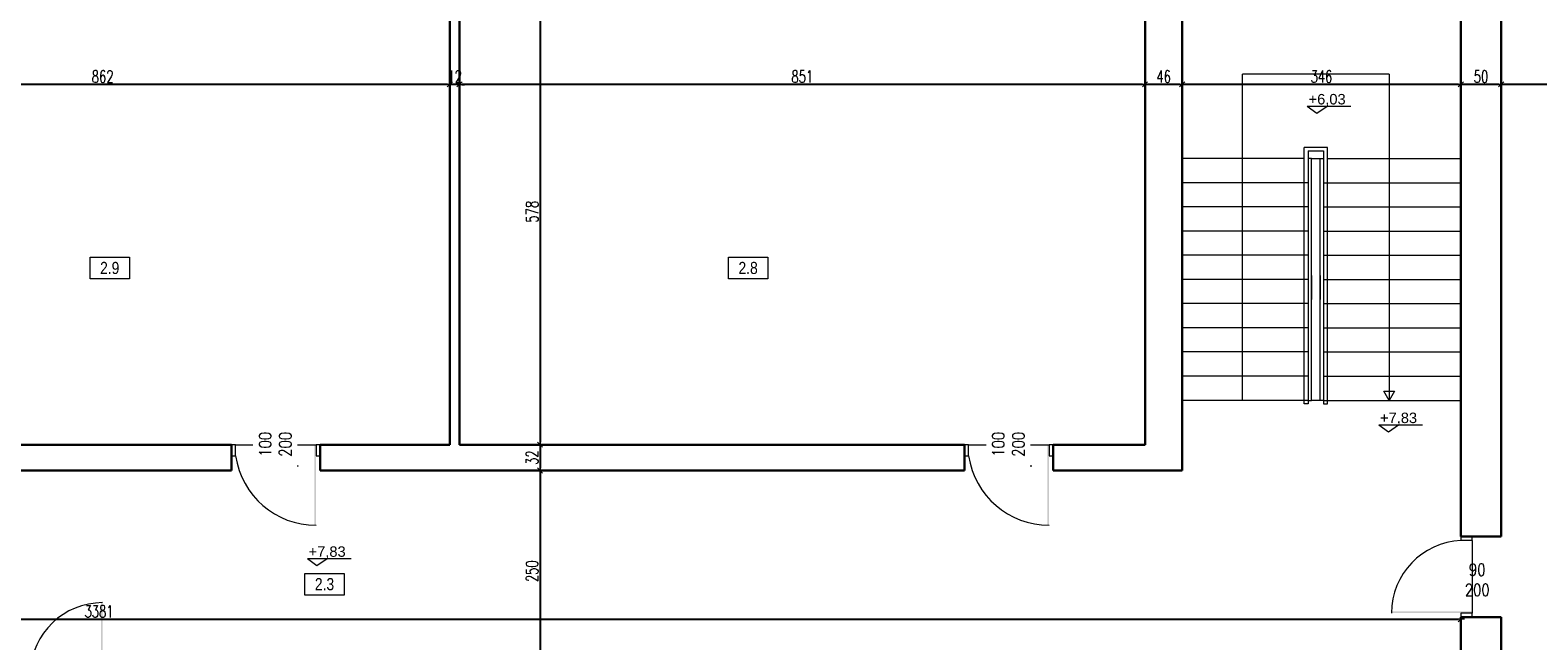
# Model space of a CAD drawing. Header units: millimetres. Extents: x 0 to 111311, y -48878 to -25280.
# Tile 26 of 244: x 68840 to 70711, y -38605 to -37848. Entities that reach past the tile are written whole.
import ezdxf

# ---------------------------------------------------------------- set-up
doc = ezdxf.new("R2010")
doc.units = ezdxf.units.MM
doc.layers.get('Defpoints').update_dxf_attribs({"color": 30})
for name, color, linetype, lineweight in [('J 0.15', 40, 'Continuous', 15), ('J opisy', 7, 'Continuous', 9), ('J stolarka_okna', 144, 'Continuous', 0), ('J wymiary', 1, 'Continuous', 9), ('okna', 5, 'Continuous', 20), ('OPIS', 7, 'Continuous', 5), ('sciany', 252, 'Continuous', 30)]:
    doc.layers.add(name, color=color, linetype=linetype, lineweight=lineweight)
doc.styles.add('ADESK2', font='simplex', dxfattribs={"width": 0.7})
doc.styles.get("Standard").update_dxf_attribs({"font": 'arial.ttf'})
doc.dimstyles.new('1-100', dxfattribs={"dimscale": 1.5, "dimtxt": 10, "dimasz": 2, "dimexe": 1, "dimexo": 1, "dimgap": 1.5, "dimtad": 1, "dimdec": 0, "dimrnd": 0.5, "dimdsep": 46, "dimtxsty": 'ADESK2', "dimblk": 'wymiar', "dimcen": -1, "dimdle": 5, "dimse1": 1, "dimse2": 1, "dimclrd": 256, "dimclre": 256, "dimclrt": 256, "dimadec": 0, "dimazin": 0, "dimtfac": 1, "dimtdec": 0, "dimtix": 1, "dimtmove": 0, "dimatfit": 3, "dimfxl": 20, "dimfxlon": 1, "dimtolj": 1, "dimtzin": 0, "dimarcsym": 0})

# ---------------------------------------------------------------- blocks, each defined once
blk = doc.blocks.new('wymiar')
for p, q in [((1.5, 0), (-1.5, 0)), ((1.06, 1.06), (-1.06, -1.06)), ((0, 1.5), (0, -1.5))]:
    blk.add_line(p, q)
blk = doc.blocks.new('*D1653')
at = {"layer": 'Defpoints', "color": 0, "ltscale": 4}
for p in [(105899.3, -35265.3), (0, -38165.8), (106170.1, -38165.8)]:
    blk.add_point(p, dxfattribs=at)
at = {"layer": 'J wymiary', "lineweight": -2}
blk.add_line((106170.1, -35268.3), (106170.1, -38162.8), dxfattribs=at)
at = {"layer": 'J wymiary', "lineweight": -2, "ltscale": 4, "xscale": 3, "yscale": 3, "zscale": 3}
for p, rotation in [((106170.1, -35265.3), 90), ((106170.1, -38165.8), 270)]:
    blk.add_blockref('wymiar', p, dxfattribs=dict(at, rotation=rotation))
at = {"layer": 'J wymiary', "ltscale": 4, "insert": (106160.3, -36715.5), "char_height": 15, "attachment_point": 5, "rotation": 90, "style": 'ADESK2'}
blk.add_mtext('\\A1;2901', dxfattribs=at)
blk = doc.blocks.new('*D2101')
at = {"layer": 'Defpoints', "color": 0, "ltscale": 4}
for p in [(70665.6, -37914.8), (70665.6, -37914.8), (71240.6, -37914.8)]:
    blk.add_point(p, dxfattribs=at)
at = {"layer": 'J wymiary', "lineweight": -2}
blk.add_line((71237.6, -37914.8), (70668.6, -37914.8), dxfattribs=at)
at = {"layer": 'J wymiary', "lineweight": -2, "ltscale": 4, "xscale": 3, "yscale": 3, "zscale": 3, "rotation": 180}
blk.add_blockref('wymiar', (70665.6, -37914.8), dxfattribs=at)
at = {"layer": 'J wymiary', "lineweight": -2, "ltscale": 4, "xscale": 3, "yscale": 3, "zscale": 3}
blk.add_blockref('wymiar', (71240.6, -37914.8), dxfattribs=at)
at = {"layer": 'J wymiary', "ltscale": 4, "insert": (70953.1, -37905.1), "char_height": 15, "attachment_point": 5, "style": 'ADESK2'}
blk.add_mtext('\\A1;575', dxfattribs=at)
blk = doc.blocks.new('*D2102')
at = {"layer": 'Defpoints', "color": 0, "ltscale": 4}
for p in [(70615.6, -37914.8), (70615.6, -37914.8), (70665.6, -37914.8)]:
    blk.add_point(p, dxfattribs=at)
at = {"layer": 'J wymiary', "lineweight": -2}
blk.add_line((70662.6, -37914.8), (70618.6, -37914.8), dxfattribs=at)
at = {"layer": 'J wymiary', "lineweight": -2, "ltscale": 4, "xscale": 3, "yscale": 3, "zscale": 3, "rotation": 180}
blk.add_blockref('wymiar', (70615.6, -37914.8), dxfattribs=at)
at = {"layer": 'J wymiary', "lineweight": -2, "ltscale": 4, "xscale": 3, "yscale": 3, "zscale": 3}
blk.add_blockref('wymiar', (70665.6, -37914.8), dxfattribs=at)
at = {"layer": 'J wymiary', "ltscale": 4, "insert": (70640.6, -37905.1), "char_height": 15, "attachment_point": 5, "style": 'ADESK2'}
blk.add_mtext('\\A1;50', dxfattribs=at)
blk = doc.blocks.new('*D2103')
at = {"layer": 'Defpoints', "color": 0, "ltscale": 4}
for p in [(70269.6, -37914.8), (70269.6, -37914.8), (70615.6, -37914.8)]:
    blk.add_point(p, dxfattribs=at)
at = {"layer": 'J wymiary', "lineweight": -2}
blk.add_line((70612.6, -37914.8), (70272.6, -37914.8), dxfattribs=at)
at = {"layer": 'J wymiary', "lineweight": -2, "ltscale": 4, "xscale": 3, "yscale": 3, "zscale": 3, "rotation": 180}
blk.add_blockref('wymiar', (70269.6, -37914.8), dxfattribs=at)
at = {"layer": 'J wymiary', "lineweight": -2, "ltscale": 4, "xscale": 3, "yscale": 3, "zscale": 3}
blk.add_blockref('wymiar', (70615.6, -37914.8), dxfattribs=at)
at = {"layer": 'J wymiary', "ltscale": 4, "insert": (70442.6, -37905.1), "char_height": 15, "attachment_point": 5, "style": 'ADESK2'}
blk.add_mtext('\\A1;346', dxfattribs=at)
blk = doc.blocks.new('*D2104')
at = {"layer": 'Defpoints', "color": 0, "ltscale": 4}
for p in [(70223.6, -37914.8), (70223.6, -37914.8), (70269.6, -37914.8)]:
    blk.add_point(p, dxfattribs=at)
at = {"layer": 'J wymiary', "lineweight": -2}
blk.add_line((70266.6, -37914.8), (70226.6, -37914.8), dxfattribs=at)
at = {"layer": 'J wymiary', "lineweight": -2, "ltscale": 4, "xscale": 3, "yscale": 3, "zscale": 3, "rotation": 180}
blk.add_blockref('wymiar', (70223.6, -37914.8), dxfattribs=at)
at = {"layer": 'J wymiary', "lineweight": -2, "ltscale": 4, "xscale": 3, "yscale": 3, "zscale": 3}
blk.add_blockref('wymiar', (70269.6, -37914.8), dxfattribs=at)
at = {"layer": 'J wymiary', "ltscale": 4, "insert": (70246.6, -37905.1), "char_height": 15, "attachment_point": 5, "style": 'ADESK2'}
blk.add_mtext('\\A1;46', dxfattribs=at)
blk = doc.blocks.new('*D2105')
at = {"layer": 'Defpoints', "color": 0, "ltscale": 4}
for p in [(69372.6, -37914.8), (69372.6, -37914.8), (70223.6, -37914.8)]:
    blk.add_point(p, dxfattribs=at)
at = {"layer": 'J wymiary', "lineweight": -2}
blk.add_line((70220.6, -37914.8), (69375.6, -37914.8), dxfattribs=at)
at = {"layer": 'J wymiary', "lineweight": -2, "ltscale": 4, "xscale": 3, "yscale": 3, "zscale": 3, "rotation": 180}
blk.add_blockref('wymiar', (69372.6, -37914.8), dxfattribs=at)
at = {"layer": 'J wymiary', "lineweight": -2, "ltscale": 4, "xscale": 3, "yscale": 3, "zscale": 3}
blk.add_blockref('wymiar', (70223.6, -37914.8), dxfattribs=at)
at = {"layer": 'J wymiary', "ltscale": 4, "insert": (69798.1, -37905.1), "char_height": 15, "attachment_point": 5, "style": 'ADESK2'}
blk.add_mtext('\\A1;851', dxfattribs=at)
blk = doc.blocks.new('*D2106')
at = {"layer": 'Defpoints', "color": 0, "ltscale": 4}
for p in [(69360.6, -37914.8), (69360.6, -37914.8), (69372.6, -37914.8)]:
    blk.add_point(p, dxfattribs=at)
at = {"layer": 'J wymiary', "lineweight": -2}
for p, q in [((69357.6, -37914.8), (69354.6, -37914.8)), ((69372.6, -37914.8), (69360.6, -37914.8)), ((69375.6, -37914.8), (69378.6, -37914.8))]:
    blk.add_line(p, q, dxfattribs=at)
at = {"layer": 'J wymiary', "lineweight": -2, "ltscale": 4, "xscale": 3, "yscale": 3, "zscale": 3}
blk.add_blockref('wymiar', (69360.6, -37914.8), dxfattribs=at)
at = {"layer": 'J wymiary', "lineweight": -2, "ltscale": 4, "xscale": 3, "yscale": 3, "zscale": 3, "rotation": 180}
blk.add_blockref('wymiar', (69372.6, -37914.8), dxfattribs=at)
at = {"layer": 'J wymiary', "ltscale": 4, "insert": (69366.6, -37905.1), "char_height": 15, "attachment_point": 5, "style": 'ADESK2'}
blk.add_mtext('\\A1;12', dxfattribs=at)
blk = doc.blocks.new('*D2107')
at = {"layer": 'Defpoints', "color": 0, "ltscale": 4}
for p in [(68498.6, -37914.8), (68498.6, -37914.8), (69360.6, -37914.8)]:
    blk.add_point(p, dxfattribs=at)
at = {"layer": 'J wymiary', "lineweight": -2}
blk.add_line((69357.6, -37914.8), (68501.6, -37914.8), dxfattribs=at)
at = {"layer": 'J wymiary', "lineweight": -2, "ltscale": 4, "xscale": 3, "yscale": 3, "zscale": 3, "rotation": 180}
blk.add_blockref('wymiar', (68498.6, -37914.8), dxfattribs=at)
at = {"layer": 'J wymiary', "lineweight": -2, "ltscale": 4, "xscale": 3, "yscale": 3, "zscale": 3}
blk.add_blockref('wymiar', (69360.6, -37914.8), dxfattribs=at)
at = {"layer": 'J wymiary', "ltscale": 4, "insert": (68929.6, -37905.1), "char_height": 15, "attachment_point": 5, "style": 'ADESK2'}
blk.add_mtext('\\A1;862', dxfattribs=at)
blk = doc.blocks.new('*D2154')
at = {"layer": 'Defpoints', "color": 0, "ltscale": 4}
for p in [(67234.6, -38572.8), (70615.6, -38575.8), (70615.6, -38578.4)]:
    blk.add_point(p, dxfattribs=at)
at = {"layer": 'J wymiary', "lineweight": -2}
blk.add_line((67237.6, -38578.4), (70612.6, -38578.4), dxfattribs=at)
at = {"layer": 'J wymiary', "lineweight": -2, "ltscale": 4, "xscale": 3, "yscale": 3, "zscale": 3, "rotation": 180}
blk.add_blockref('wymiar', (67234.6, -38578.4), dxfattribs=at)
at = {"layer": 'J wymiary', "lineweight": -2, "ltscale": 4, "xscale": 3, "yscale": 3, "zscale": 3}
blk.add_blockref('wymiar', (70615.6, -38578.4), dxfattribs=at)
at = {"layer": 'J wymiary', "ltscale": 4, "insert": (68925.1, -38568.7), "char_height": 15, "attachment_point": 5, "style": 'ADESK2'}
blk.add_mtext('\\A1;3381', dxfattribs=at)
blk = doc.blocks.new('*D2156')
at = {"layer": 'Defpoints', "color": 0, "ltscale": 4}
for p in [(69393.1, -37783.8), (69393.1, -38361.8), (69472.5, -38361.8)]:
    blk.add_point(p, dxfattribs=at)
at = {"layer": 'J wymiary', "lineweight": -2}
blk.add_line((69472.5, -37786.8), (69472.5, -38358.8), dxfattribs=at)
at = {"layer": 'J wymiary', "lineweight": -2, "ltscale": 4, "xscale": 3, "yscale": 3, "zscale": 3}
for p, rotation in [((69472.5, -37783.8), 90), ((69472.5, -38361.8), 270)]:
    blk.add_blockref('wymiar', p, dxfattribs=dict(at, rotation=rotation))
at = {"layer": 'J wymiary', "ltscale": 4, "insert": (69462.7, -38072.8), "char_height": 15, "attachment_point": 5, "rotation": 90, "style": 'ADESK2'}
blk.add_mtext('\\A1;578', dxfattribs=at)
blk = doc.blocks.new('*D2157')
at = {"layer": 'Defpoints', "color": 0, "ltscale": 4}
for p in [(69472.5, -38361.8), (69472.5, -38393.8), (69472.5, -38393.8)]:
    blk.add_point(p, dxfattribs=at)
at = {"layer": 'J wymiary', "lineweight": -2}
blk.add_line((69472.5, -38364.8), (69472.5, -38390.8), dxfattribs=at)
at = {"layer": 'J wymiary', "lineweight": -2, "ltscale": 4, "xscale": 3, "yscale": 3, "zscale": 3}
for p, rotation in [((69472.5, -38361.8), 90), ((69472.5, -38393.8), 270)]:
    blk.add_blockref('wymiar', p, dxfattribs=dict(at, rotation=rotation))
at = {"layer": 'J wymiary', "ltscale": 4, "insert": (69462.7, -38377.8), "char_height": 15, "attachment_point": 5, "rotation": 90, "style": 'ADESK2'}
blk.add_mtext('\\A1;32', dxfattribs=at)
blk = doc.blocks.new('*D2158')
at = {"layer": 'Defpoints', "color": 0, "ltscale": 4}
for p in [(69472.5, -38393.8), (69472.5, -38643.8), (69472.5, -38643.8)]:
    blk.add_point(p, dxfattribs=at)
at = {"layer": 'J wymiary', "lineweight": -2}
blk.add_line((69472.5, -38396.8), (69472.5, -38640.8), dxfattribs=at)
at = {"layer": 'J wymiary', "lineweight": -2, "ltscale": 4, "xscale": 3, "yscale": 3, "zscale": 3}
for p, rotation in [((69472.5, -38393.8), 90), ((69472.5, -38643.8), 270)]:
    blk.add_blockref('wymiar', p, dxfattribs=dict(at, rotation=rotation))
at = {"layer": 'J wymiary', "ltscale": 4, "insert": (69462.7, -38518.8), "char_height": 15, "attachment_point": 5, "rotation": 90, "style": 'ADESK2'}
blk.add_mtext('\\A1;250', dxfattribs=at)
blk = doc.blocks.new('A$C518426B5')
at = {"layer": 'OPIS', "color": 251}
for p, q in [((0, 8.8), (54.2, 8.8)), ((0, 8.8), (11.9, 0)), ((11.9, 0), (24.5, 8.8))]:
    blk.add_line(p, q, dxfattribs=at)
blk = doc.blocks.new('*D2264')
at = {"layer": 'Defpoints', "color": 0, "ltscale": 4}
for p in [(65924.6, -37767.8), (71294.8, -37767.8), (71294.8, -39878.7)]:
    blk.add_point(p, dxfattribs=at)
at = {"layer": 'J wymiary', "lineweight": -2, "ltscale": 4}
blk.add_line((65927.6, -39878.7), (71291.8, -39878.7), dxfattribs=at)
at = {"layer": 'J wymiary', "lineweight": -2, "ltscale": 4, "xscale": 3, "yscale": 3, "zscale": 3, "rotation": 180}
blk.add_blockref('wymiar', (65924.6, -39878.7), dxfattribs=at)
at = {"layer": 'J wymiary', "lineweight": -2, "ltscale": 4, "xscale": 3, "yscale": 3, "zscale": 3}
blk.add_blockref('wymiar', (71294.8, -39878.7), dxfattribs=at)
at = {"layer": 'J wymiary', "ltscale": 4, "insert": (68609.7, -39869), "char_height": 15, "attachment_point": 5, "style": 'ADESK2'}
blk.add_mtext('\\A1;5370', dxfattribs=at)
blk = doc.blocks.new('*D2321')
at = {"layer": 'Defpoints', "color": 0, "ltscale": 4}
for p in [(67573.6, -34741.8), (71251.2, -39579), (71746.6, -39579)]:
    blk.add_point(p, dxfattribs=at)
at = {"layer": 'J wymiary', "lineweight": -2}
blk.add_line((71746.6, -34744.8), (71746.6, -39576), dxfattribs=at)
at = {"layer": 'J wymiary', "lineweight": -2, "ltscale": 4, "xscale": 3, "yscale": 3, "zscale": 3}
for p, rotation in [((71746.6, -34741.8), 90), ((71746.6, -39579), 270)]:
    blk.add_blockref('wymiar', p, dxfattribs=dict(at, rotation=rotation))
at = {"layer": 'J wymiary', "ltscale": 4, "insert": (71736.8, -37160.4), "char_height": 15, "attachment_point": 5, "rotation": 90, "style": 'ADESK2'}
blk.add_mtext('\\A1;4837', dxfattribs=at)

msp = doc.modelspace()

# ---------------------------------------------------------------- linework, layer by layer
at = {"layer": 'J 0.15', "lineweight": 5}
for p, q in [((70421.086, -38006.816), (70269.586, -38006.816)), ((70421.086, -38311.325), (70421.086, -37993.321)), ((70450.086, -37993.321), (70421.086, -37993.321)), ((70426.086, -37997.277), (70426.086, -38246.826)), ((70426.086, -37997.277), (70445.086, -37997.277)), ((70430.219, -38006.816), (70426.086, -38006.816)), ((70430.219, -38006.816), (70445.086, -38006.816)), ((70430.219, -38306.816), (70430.219, -38006.816)), ((70440.953, -38306.816), (70440.953, -38006.816)), ((70445.086, -37997.277), (70445.086, -38246.826)), ((70450.086, -38311.325), (70450.086, -37993.321)), ((70450.086, -38006.816), (70615.586, -38006.816)), ((70426.086, -38036.816), (70269.586, -38036.816)), ((70445.086, -38036.816), (70615.586, -38036.816)), ((70426.086, -38066.816), (70269.586, -38066.816)), ((70445.086, -38066.816), (70615.586, -38066.816)), ((70426.086, -38096.816), (70269.586, -38096.816)), ((70445.086, -38096.816), (70615.586, -38096.816)), ((70426.086, -38126.816), (70269.586, -38126.816)), ((70445.086, -38126.816), (70615.586, -38126.816)), ((70426.086, -38156.816), (70269.586, -38156.816)), ((70430.219, -38151.816), (70430.219, -38181.816)), ((70440.953, -38151.816), (70440.953, -38181.816)), ((70445.086, -38156.816), (70615.586, -38156.816)), ((70426.086, -38186.816), (70269.586, -38186.816)), ((70445.086, -38186.816), (70615.586, -38186.816)), ((70426.086, -38216.816), (70269.586, -38216.816)), ((70445.086, -38216.816), (70615.586, -38216.816)), ((70426.086, -38246.816), (70269.586, -38246.816)), ((70426.086, -38241.816), (70426.065, -38241.816)), ((70426.086, -38246.826), (70426.086, -38311.325)), ((70445.086, -38241.816), (70445.107, -38241.816)), ((70445.086, -38246.816), (70615.586, -38246.816)), ((70445.086, -38246.826), (70445.086, -38311.325)), ((70426.039, -38271.816), (70426.086, -38271.816)), ((70445.133, -38271.816), (70445.086, -38271.816)), ((70426.086, -38276.816), (70269.586, -38276.816)), ((70445.086, -38276.816), (70615.586, -38276.816)), ((70426.086, -38306.816), (70269.586, -38306.816)), ((70426.086, -38301.816), (70426.076, -38301.816)), ((70426.076, -38306.816), (70430.219, -38306.816)), ((70445.097, -38306.816), (70430.219, -38306.816)), ((70445.086, -38301.816), (70445.097, -38301.816)), ((70445.086, -38306.816), (70615.586, -38306.816)), ((70426.086, -38311.325), (70421.086, -38311.325)), ((70445.086, -38311.325), (70450.086, -38311.325))]:
    msp.add_line(p, q, dxfattribs=at)
at = {"layer": 'J opisy'}
for p, q in [((70344.586, -38306.816), (70344.586, -37902.066)), ((70526.586, -37902.066), (70344.586, -37902.066)), ((70526.586, -37902.066), (70526.586, -38306.816)), ((69139.527, -38386.816), (69139.527, -38336.816)), ((70049.527, -38386.816), (70049.527, -38336.816)), ((70661.325, -38525.816), (70611.325, -38525.816))]:
    msp.add_line(p, q, dxfattribs=at)
msp.add_lwpolyline([(70526.586, -38306.816), (70520.091, -38295.566), (70533.081, -38295.566)], close=True, dxfattribs=at)
at = {"layer": 'J stolarka_okna'}
for p, q in [((69089.586, -38361.816), (69089.586, -38375.816)), ((69094.586, -38361.816), (69089.586, -38361.816)), ((69094.586, -38361.816), (69194.586, -38361.816)), ((69094.586, -38375.816), (69094.586, -38361.816)), ((69194.586, -38361.816), (69194.586, -38375.816)), ((69199.586, -38361.816), (69194.586, -38361.816)), ((69199.586, -38361.816), (69199.586, -38375.816)), ((69999.586, -38361.816), (69999.586, -38375.816)), ((70004.586, -38361.816), (69999.586, -38361.816)), ((70004.586, -38361.816), (70104.586, -38361.816)), ((70004.586, -38375.816), (70004.586, -38361.816)), ((70104.586, -38361.816), (70104.586, -38375.816)), ((70109.586, -38361.816), (70104.586, -38361.816)), ((70109.586, -38361.816), (70109.586, -38375.816)), ((69089.586, -38375.816), (69094.586, -38375.816)), ((69194.586, -38375.816), (69199.586, -38375.816)), ((69999.586, -38375.816), (70004.586, -38375.816)), ((70104.586, -38375.816), (70109.586, -38375.816)), ((70629.586, -38475.816), (70615.586, -38475.816)), ((70615.586, -38475.816), (70615.586, -38480.816)), ((70629.586, -38480.816), (70629.586, -38475.816)), ((70629.586, -38480.816), (70615.586, -38480.816)), ((70629.586, -38570.816), (70615.586, -38570.816)), ((70615.586, -38570.816), (70615.586, -38575.816)), ((70629.586, -38575.816), (70629.586, -38570.816)), ((70629.586, -38575.816), (70615.586, -38575.816))]:
    msp.add_line(p, q, dxfattribs=at)
for centre, radius, start, end in [((69194.482, -38360.798), 101.019, 188.550048, 270), ((70104.482, -38360.798), 101.019, 188.550048, 270), ((68929.482, -38647.801), 89.984, 90, 177.462205)]:
    msp.add_arc(centre, radius, start, end, dxfattribs=at)
for points in [[(69192.357, -38461.816), (69194.482, -38461.816), (69192.357, -38361.816), (69194.357, -38361.816)], [(70102.357, -38461.816), (70104.482, -38461.816), (70102.357, -38361.816), (70104.357, -38361.816)], [(68927.357, -38557.816), (68929.482, -38557.816), (68927.357, -38657.816), (68929.357, -38657.816)], [(70529.586, -38568.587), (70529.586, -38570.712), (70629.586, -38568.587), (70629.586, -38570.587)]]:
    msp.add_solid(points, dxfattribs=at)
at = {"layer": 'okna'}
for p, q in [((69171.623, -38387.185), (69171.623, -38389.185)), ((70081.623, -38387.185), (70081.623, -38389.185))]:
    msp.add_line(p, q, dxfattribs=at)
at = {"layer": 'OPIS'}
for points in [[(68962.735, -38156.105), (68913.985, -38156.105), (68913.985, -38129.23), (68962.735, -38129.23)], [(69755.207, -38156.105), (69706.457, -38156.105), (69706.457, -38129.23), (69755.207, -38129.23)], [(69229.37, -38548.396), (69180.62, -38548.396), (69180.62, -38521.521), (69229.37, -38521.521)]]:
    msp.add_lwpolyline(points, close=True, dxfattribs=at)
at = {"layer": 'sciany'}
for p, q in [((69360.586, -38361.816), (69360.586, -37783.816)), ((69372.586, -38361.816), (69372.586, -37783.816)), ((70223.586, -38361.816), (70223.586, -37783.816)), ((70665.586, -38475.816), (70665.586, -37779.816)), ((70269.586, -37831.816), (70269.586, -38393.816)), ((70615.586, -38475.816), (70615.586, -37831.816)), ((69089.586, -38361.816), (68578.586, -38361.816)), ((69089.586, -38361.816), (69089.586, -38393.816)), ((69199.586, -38361.816), (69360.586, -38361.816)), ((69199.586, -38361.816), (69199.586, -38393.816)), ((69999.586, -38361.816), (69372.586, -38361.816)), ((69999.586, -38393.816), (69999.586, -38361.816)), ((70109.586, -38361.816), (70223.651, -38361.816)), ((70109.586, -38393.816), (70109.586, -38361.816)), ((69089.586, -38393.816), (68578.586, -38393.816)), ((69999.586, -38393.816), (69199.586, -38393.816)), ((69994.586, -38393.816), (69251.905, -38393.816)), ((70269.586, -38393.816), (70109.586, -38393.816)), ((70665.586, -38475.816), (70615.586, -38475.816)), ((70615.586, -38770.816), (70615.586, -38575.816)), ((70665.586, -38575.816), (70615.586, -38575.816)), ((70665.586, -38575.816), (70665.586, -38637.816))]:
    msp.add_line(p, q, dxfattribs=at)

# ---------------------------------------------------------------- block references
for p in [(70424.983, -37950.549), (70513.687, -38345.904), (69183.67, -38511.805)]:
    msp.add_blockref('A$C518426B5', p)

# ---------------------------------------------------------------- texts
at = {"char_height": 13, "width": 192.1242, "attachment_point": 1}
for s, insert in [('+6,03', (70426.607, -37926.701)), ('+7,83', (70515.31, -38322.056)), ('+7,83', (69185.293, -38487.957))]:
    msp.add_mtext(s, dxfattribs=dict(at, insert=insert))
at = {"layer": 'OPIS', "char_height": 15, "width": 48.75, "attachment_point": 5, "line_spacing_factor": 0.857143}
for s, insert in [('{\\fArial Narrow|b0|i0|c238|p34;2.9}', (68938.36, -38142.668)), ('{\\fArial Narrow|b0|i0|c238|p34;2.8}', (69730.832, -38142.668)), ('{\\fArial Narrow|b0|i0|c238|p34;2.3}', (69204.995, -38534.958))]:
    msp.add_mtext(s, dxfattribs=dict(at, insert=insert))

# ---------------------------------------------------------------- dimensions: what is measured, and where the dimension line sits
at = {"layer": 'J wymiary'}
dim = msp.add_linear_dim(base=(106170.0895, -38165.7974), p1=(105899.2658, -35265.2969), p2=(0, -38165.7974), angle=90, dimstyle='1-100', override={"dimblk": 'wymiar'}, dxfattribs=at)
dim.commit()
dim.dimension.update_dxf_attribs({"geometry": '*D1653', "text_midpoint": (106160.3395, -36715.5472)})
for base, p1, p2, picture, middle in [((69472.469, -38361.816), (69393.086, -37783.816), (69393.086, -38361.816), '*D2156', (69462.719, -38072.816)), ((69472.469, -38393.816), (69472.469, -38361.816), (69472.469, -38393.816), '*D2157', (69462.719, -38377.816)), ((69472.469, -38643.816), (69472.469, -38393.816), (69472.469, -38643.816), '*D2158', (69462.719, -38518.816))]:
    dim = msp.add_linear_dim(base=base, p1=p1, p2=p2, angle=90, dimstyle='1-100', dxfattribs=at)
    dim.commit()
    dim.dimension.update_dxf_attribs({"geometry": picture, "text_midpoint": middle})
for base, p1, p2, picture, middle in [((68498.586, -37914.816), (69360.586, -37914.816), (68498.586, -37914.816), '*D2107', (68929.586, -37905.066)), ((69360.586, -37914.816), (69372.586, -37914.816), (69360.586, -37914.816), '*D2106', (69366.586, -37905.066)), ((69372.586, -37914.816), (70223.586, -37914.816), (69372.586, -37914.816), '*D2105', (69798.086, -37905.066)), ((70223.586, -37914.816), (70269.586, -37914.816), (70223.586, -37914.816), '*D2104', (70246.586, -37905.066)), ((70269.586, -37914.816), (70615.586, -37914.816), (70269.586, -37914.816), '*D2103', (70442.586, -37905.066)), ((70615.586, -37914.816), (70665.586, -37914.816), (70615.586, -37914.816), '*D2102', (70640.586, -37905.066)), ((70665.586, -37914.816), (71240.586, -37914.816), (70665.586, -37914.816), '*D2101', (70953.086, -37905.066))]:
    dim = msp.add_linear_dim(base=base, p1=p1, p2=p2, dimstyle='1-100', dxfattribs=at)
    dim.commit()
    dim.dimension.update_dxf_attribs({"geometry": picture, "text_midpoint": middle})

# ---------------------------------------------------------------- next in the draw order: texts
at = {"layer": 'J opisy', "char_height": 15, "width": 85.22639, "attachment_point": 5, "line_spacing_factor": 0.771429, "bg_fill": 2}
for s, insert, rotation in [('\\pxsm1;{\\Fsimplex.shx|c238;\\W0.8;100\\P200}', (69143.858, -38361.383), 90.004545), ('\\pxsm1;{\\Fsimplex.shx|c238;\\W0.8;100\\P200}', (70053.858, -38361.383), 90.004545), ('\\pxsm1;{\\Fsimplex.shx|c238;\\W0.8;90\\P200}', (70635.892, -38529.521), 0.004545)]:
    msp.add_mtext(s, dxfattribs=dict(at, insert=insert, rotation=rotation))

# ---------------------------------------------------------------- next in the draw order: linework, layer by layer
at = {"layer": 'J stolarka_okna'}
msp.add_line((70629.586, -38480.816), (70629.586, -38570.816), dxfattribs=at)
msp.add_arc((70619.571, -38570.712), 89.984, 92.537795, 180, dxfattribs=at)

# ---------------------------------------------------------------- next in the draw order: dimensions: what is measured, and where the dimension line sits
at = {"layer": 'J wymiary'}
dim = msp.add_linear_dim(base=(71746.599, -39579.043), p1=(67573.568, -34741.816), p2=(71251.221, -39579.043), angle=90, dimstyle='1-100', override={"dimblk": 'wymiar'}, dxfattribs=at)
dim.commit()
dim.dimension.update_dxf_attribs({"geometry": '*D2321', "text_midpoint": (71736.849, -37160.43)})
at = {"layer": 'J wymiary', "ltscale": 4}
dim = msp.add_linear_dim(base=(71294.813, -39878.714), p1=(65924.586, -37767.816), p2=(71294.813, -37767.816), dimstyle='1-100', override={"dimblk": 'wymiar', "dimtmove": 1}, dxfattribs=at)
dim.commit()
dim.dimension.update_dxf_attribs({"geometry": '*D2264', "text_midpoint": (68609.699, -39868.964)})
at = {"layer": 'J wymiary'}
dim = msp.add_linear_dim(base=(70615.586, -38578.405), p1=(67234.586, -38572.816), p2=(70615.586, -38575.816), dimstyle='1-100', dxfattribs=at)
dim.commit()
dim.dimension.update_dxf_attribs({"geometry": '*D2154', "text_midpoint": (68925.086, -38568.655)})

doc.saveas('drawing.dxf')
